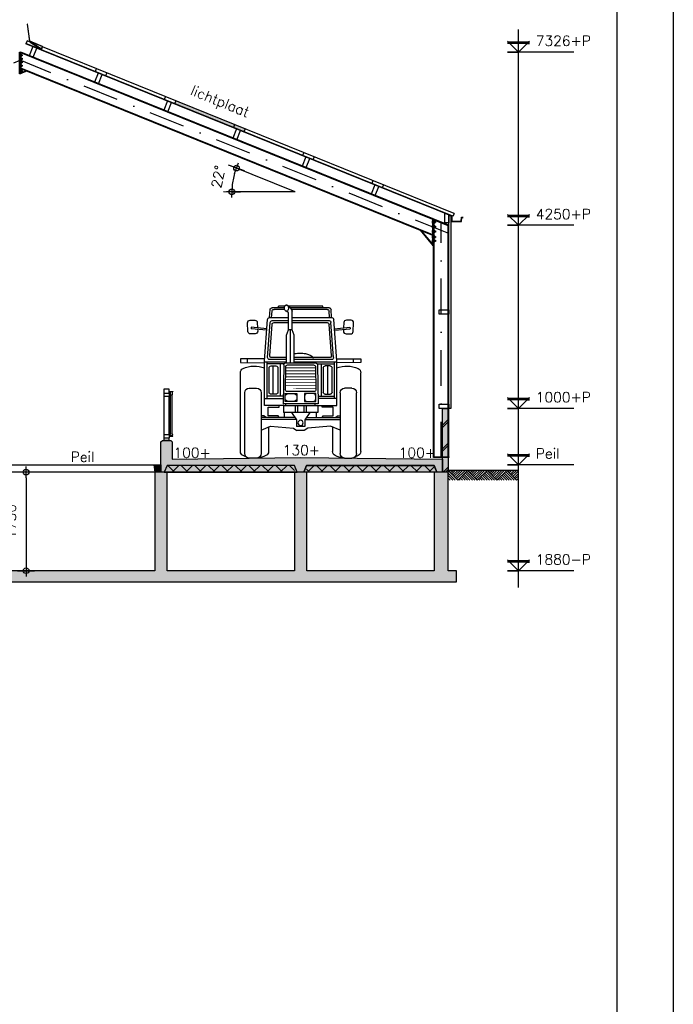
# Model space of a CAD drawing. Extents: x 0 to 114000, y -59400 to 0.
# Tile 21 of 24: x 102391 to 114000, y -41925 to -24451. Entities that reach past the tile are written whole.
import ezdxf
from ezdxf.enums import TextEntityAlignment as Align

# ---------------------------------------------------------------- set-up
doc = ezdxf.new("R2010")
doc.units = 0
doc.header["$LTSCALE"] = 100
doc.header["$MEASUREMENT"] = 0
doc.header["$PDMODE"] = 1
doc.header["$PDSIZE"] = -3
doc.linetypes.add('DASHDOT2', pattern=[12.7, 6.35, -3.175, 0, -3.175])
doc.linetypes.add('ONZBAAR', pattern=[10000000000.0, 0, -10000000000.0])
doc.layers.get('0').update_dxf_attribs({"linetype": 'CONTINUOUS'})
doc.layers.get('DEFPOINTS').update_dxf_attribs({"linetype": 'CONTINUOUS'})
for name, color, linetype in [('A--A16--_F123-_SOLID', 27, 'CONTINUOUS'), ('A--A21--_F123-', 9, 'CONTINUOUS'), ('A--A23--_F123-', 8, 'CONTINUOUS'), ('A--A23--_F123-_SOLID', 27, 'CONTINUOUS'), ('A--L$2A-_F123-', 7, 'CONTINUOUS'), ('A--L16--_F1---', 3, 'CONTINUOUS'), ('A--L21--', 7, 'CONTINUOUS'), ('A--L21--_F1---', 7, 'CONTINUOUS'), ('A--L21--_F123-', 1, 'CONTINUOUS'), ('A--L23--', 7, 'CONTINUOUS'), ('A--L23--_F123-', 7, 'CONTINUOUS'), ('A--L27--_F123-', 1, 'CONTINUOUS'), ('A--L28--', 7, 'CONTINUOUS'), ('A--L28H-_F1---', 7, 'CONTINUOUS'), ('A--L28S-_F123-', 1, 'CONTINUOUS'), ('A--L47--', 7, 'CONTINUOUS'), ('A--L47--_F123-', 1, 'CONTINUOUS'), ('A--L79--', 7, 'CONTINUOUS'), ('A--L79--_F123-', 2, 'CONTINUOUS'), ('A--L92--', 7, 'CONTINUOUS'), ('A--L92--_F123-', 7, 'CONTINUOUS'), ('A--L99--', 7, 'CONTINUOUS'), ('A--L99--_F123-', 1, 'CONTINUOUS'), ('A--M$1A-_F123-_MAATV', 7, 'CONTINUOUS'), ('A--M$1B-_F123-_PEILM', 7, 'CONTINUOUS'), ('A--T$1A-_F123-_0_18MM', 1, 'CONTINUOUS'), ('X--LP---_F1---', 9, 'CONTINUOUS'), ('X--LR---_CP', 7, 'CONTINUOUS')]:
    doc.layers.add(name, color=color, linetype=linetype)
doc.styles.add('0_18', font='ROMANS.shx', dxfattribs={"height": 180})
doc.styles.add('MISO', font='ROMANS.shx')
doc.dimstyles.new('DLV18', dxfattribs={"dimscale": 100, "dimtxt": 1.8, "dimasz": 1, "dimexe": 0, "dimexo": 0, "dimgap": 0, "dimtad": 0, "dimdec": 0, "dimrnd": 1, "dimzin": 0, "dimtxsty": 'MISO', "dimblk1": '$DIMDLV', "dimblk2": '$DIMDLV', "dimsah": 1, "dimcen": 0, "dimse1": 1, "dimse2": 1, "dimclrd": 256, "dimclre": 256, "dimclrt": 1, "dimazin": 3, "dimtfac": 1, "dimtdec": 0, "dimtix": 1, "dimtmove": 0, "dimatfit": 3, "dimtvp": 1.5, "dimtolj": 1, "dimtzin": 0})
pattern_1 = [(45, (0, -60), (-120, 120), []), (135, (0, -60), (-120, -120), [])]

# ---------------------------------------------------------------- blocks, each defined once
blk = doc.blocks.new('QD47001-')
at = {"layer": 'A--L47--_F123-', "color": 1, "linetype": 'CONTINUOUS'}
blk.add_lwpolyline([(204, 147), (-22, 56), (-2, 6), (195, 137, 0.214481), (205, 153), (247, 449), (253, 448), (211, 152, -0.214481), (198, 132), (0, 0), (-22, 56)], format="xyb", close=True, dxfattribs=at)
at = {"layer": 'X--LR---_CP', "linetype": 'CONTINUOUS'}
blk.add_point((0, 0), dxfattribs=at)
blk = doc.blocks.new('QD28001-')
at = {"layer": 'X--LR---_CP', "linetype": 'CONTINUOUS'}
blk.add_point((0, 0), dxfattribs=at)
blk = doc.blocks.new('QD28002-')
at = {"layer": 'X--LR---_CP', "linetype": 'CONTINUOUS'}
blk.add_point((0, 0), dxfattribs=at)
blk = doc.blocks.new('QD28H46-')
at = {"layer": 'A--L28H-_F1---', "color": 1}
blk.add_lwpolyline([(0, 0), (0, 175), (75, 175), (75, 0)], close=True, dxfattribs=at)
at = {"layer": 'X--LR---_CP'}
blk.add_point((0, 0), dxfattribs=at)
blk = doc.blocks.new('QD20601-')
at = {"layer": 'X--LR---_CP', "linetype": 'CONTINUOUS'}
blk.add_point((0, 0), dxfattribs=at)
blk = doc.blocks.new('QD28003-')
at = {"layer": 'X--LR---_CP', "linetype": 'CONTINUOUS'}
blk.add_point((0, 0), dxfattribs=at)
at = {"layer": 'A--L28--', "color": 1, "linetype": 'CONTINUOUS'}
for name, p in [('QD28H46-', (-38, -175)), ('QD28001-', (0, 74)), ('QD20601-', (-38, -175))]:
    blk.add_blockref(name, p, dxfattribs=at)
at = {"layer": 'A--L28--', "color": 1, "linetype": 'CONTINUOUS', "rotation": 90}
for p in [(-46, -91), (-46, -144)]:
    blk.add_blockref('QD28002-', p, dxfattribs=at)
blk = doc.blocks.new('*U18')
at = {"layer": 'A--A21--_F123-'}
h = blk.add_hatch(dxfattribs=at)
h.set_pattern_fill('ALFABKST', color=256, scale=212, style=0)
h.set_pattern_definition([(45, (-109950, 32586), (-212.0001, 212.0001), []), (45, (-109907.6, 32586), (-212.0001, 212.0001), [])])
h.paths.add_polyline_path([(0, 0), (-50, 0), (-50, 1130), (0, 1130), (50, 1130), (50, 0)])
at = {"layer": 'A--L21--_F1---', "color": 2, "linetype": 'CONTINUOUS'}
for points in [[(0, 0), (-50, 0), (-50, 1130), (0, 1130)], [(0, 1130), (50, 1130), (50, 0), (0, 0)]]:
    blk.add_lwpolyline(points, dxfattribs=at)
at = {"layer": 'X--LP---_F1---'}
for points in [[(0, 0), (-50, 0), (0, 1130), (-50, 1130)], [(0, 1130), (50, 1130), (0, 0), (50, 0)]]:
    blk.add_solid(points, dxfattribs=at)
blk = doc.blocks.new('QD28H46A')
at = {"layer": 'A--L28H-_F1---', "color": 1}
blk.add_lwpolyline([(0, 0), (0, 175), (75, 145), (75, 0)], close=True, dxfattribs=at)
at = {"layer": 'X--LR---_CP'}
blk.add_point((0, 0), dxfattribs=at)
blk = doc.blocks.new('QD28007-')
at = {"layer": 'X--LR---_CP'}
blk.add_point((0, 0), dxfattribs=at)
at = {"layer": 'A--L28--'}
blk.add_blockref('QD28H46A', (-75, -145), dxfattribs=at)
at = {"layer": 'A--L28--', "color": 1, "linetype": 'CONTINUOUS'}
for name, p, rotation in [('QD28001-', (-4, 81), 338), ('QD28002-', (-84, -61), 90), ('QD28002-', (-84, -114), 90)]:
    blk.add_blockref(name, p, dxfattribs=dict(at, rotation=rotation))
blk.add_blockref('QD20601-', (-75, -145), dxfattribs=at)
blk = doc.blocks.new('QD92011-')
at = {"layer": 'A--L92--_F123-', "color": 1}
for p, q in [((-551, 2492), (-541, 2634)), ((-506, 2666), (184, 2666)), ((-472, 2637), (163, 2637)), ((-395, 2695), (213, 2695)), ((-395, 2666), (-395, 2695)), ((279, 2695), (395, 2695)), ((282, 2637), (472, 2637)), ((286, 2666), (506, 2666)), ((395, 2666), (395, 2695)), ((551, 2492), (541, 2634)), ((-641, 1724), (-588, 2460)), ((148, 2492), (-553, 2492)), ((-515, 2492), (-507, 2604)), ((148, 2277), (148, 2607)), ((217, 2580), (250, 2605)), ((217, 2277), (217, 2580)), ((551, 2492), (217, 2492)), ((515, 2492), (507, 2604)), ((641, 1724), (588, 2460)), ((-875, 2320), (-878, 2295)), ((-602, 2271), (-878, 2295)), ((-600, 2295), (-875, 2320)), ((-586, 1784), (-539, 2408)), ((-549, 1819), (-507, 2373)), ((148, 2440), (-505, 2440)), ((148, 2405), (-472, 2405)), ((112, 2179), (148, 2277)), ((148, 2277), (217, 2277)), ((183, 2277), (183, 1687)), ((505, 2440), (217, 2440)), ((472, 2405), (217, 2405)), ((253, 2179), (217, 2277)), ((549, 1819), (507, 2373)), ((586, 1784), (539, 2408)), ((600, 2295), (875, 2320)), ((602, 2271), (878, 2295)), ((875, 2320), (878, 2295)), ((112, 1687), (112, 2179)), ((253, 1687), (253, 2179)), ((-1068, 1758), (-1068, 1696)), ((-639, 1758), (-1068, 1758)), ((-940, 1694), (-940, 1758)), ((-514, 1782), (112, 1782)), ((253, 1782), (514, 1782)), ((639, 1758), (1068, 1758)), ((940, 1694), (940, 1758)), ((1068, 1758), (1068, 1696)), ((-1068, 1696), (-641, 1689)), ((-641, 930), (-641, 1724)), ((112, 1710), (-641, 1710)), ((-599, 1710), (-599, 1058)), ((-294, 1671), (-599, 1671)), ((-559, 1168), (-559, 1601)), ((-551, 1747), (112, 1747)), ((-524, 1636), (-438, 1636)), ((-485, 1133), (-485, 1636)), ((-403, 1601), (-403, 1168)), ((-363, 1671), (-363, 1098)), ((-299, 1653), (-311, 960)), ((-265, 1618), (-272, 1215)), ((264, 1687), (-264, 1687)), ((230, 1652), (-230, 1652)), ((253, 1747), (551, 1747)), ((641, 1710), (253, 1710)), ((265, 1618), (272, 1215)), ((294, 1671), (599, 1671)), ((299, 1653), (311, 960)), ((363, 1671), (363, 1098)), ((403, 1601), (403, 1168)), ((524, 1636), (438, 1636)), ((485, 1133), (485, 1636)), ((559, 1168), (559, 1601)), ((599, 1710), (599, 1058)), ((641, 930), (641, 1724)), ((1068, 1696), (641, 1689)), ((-1068, 117), (-1068, 1515)), ((1068, 117), (1068, 1515)), ((-913, 1239), (-781, 1239)), ((913, 1239), (781, 1239)), ((-993, 80), (-993, 1159)), ((-701, 1159), (-701, 80)), ((-641, 1058), (-310, 1058)), ((-309, 1098), (-599, 1098)), ((-438, 1133), (-524, 1133)), ((-237, 1180), (237, 1180)), ((69, 1095), (69, 1055)), ((221, 1145), (119, 1145)), ((271, 1055), (271, 1095)), ((309, 1098), (599, 1098)), ((641, 1058), (310, 1058)), ((438, 1133), (524, 1133)), ((701, 1159), (701, 80)), ((993, 80), (993, 1159)), ((-300, 930), (-641, 930)), ((-578, 902), (-381, 902)), ((-578, 752), (-578, 902)), ((-381, 902), (-381, 930)), ((-311, 960), (311, 960)), ((306, 930), (-306, 930)), ((-306, 930), (-306, 809)), ((-260, 930), (-260, 960)), ((-98, 930), (-98, 809)), ((-57, 930), (-57, 809)), ((57, 930), (57, 809)), ((98, 930), (98, 809)), ((119, 1005), (221, 1005)), ((260, 930), (260, 960)), ((300, 930), (641, 930)), ((306, 930), (306, 809)), ((381, 902), (381, 930)), ((578, 902), (381, 902)), ((578, 752), (578, 902)), ((-653, 752), (-701, 752)), ((-102, 717), (-701, 717)), ((-618, 717), (-653, 752)), ((-399, 752), (-578, 752)), ((-381, 717), (-399, 752)), ((-306, 809), (306, 809)), ((-283, 717), (-283, 809)), ((-162, 809), (-75, 676)), ((162, 809), (75, 676)), ((102, 717), (701, 717)), ((283, 717), (283, 809)), ((381, 717), (399, 752)), ((399, 752), (578, 752)), ((618, 717), (653, 752)), ((653, 752), (701, 752)), ((-82, 686), (-701, 686)), ((-701, 492), (-532, 567)), ((-568, 551), (-568, 116)), ((-532, 567), (-127, 531)), ((-127, 531), (-64, 490)), ((-75, 676), (-75, 560)), ((-75, 560), (75, 560)), ((127, 531), (64, 490)), ((75, 676), (75, 560)), ((82, 686), (701, 686)), ((532, 567), (127, 531)), ((701, 492), (532, 567)), ((568, 551), (568, 116)), ((-64, 490), (64, 490)), ((-781, 0), (-913, 0)), ((781, 0), (913, 0))]:
    blk.add_line(p, q, dxfattribs=at)
for points in [[(250, 2605, 0.14909), (262, 2608, 0.107086), (275, 2621, 0.075711), (283, 2638, 0.062535), (286, 2660, 0.062535), (283, 2683, 0.075711), (277, 2700, 0.107086), (265, 2713, 0.14909), (252, 2717, 0.14909), (240, 2714, 0.107086), (227, 2701, 0.075711), (220, 2684, 0.062535), (216, 2662, 0.062535), (219, 2639, 0.075711), (226, 2622, 0.107086), (238, 2609, 0.14909)], [(-221, 1145), (-119, 1145, -0.414214), (-69, 1095), (-69, 1055, -0.414214), (-119, 1005), (-221, 1005, -0.414214), (-271, 1055), (-271, 1095, -0.414214)]]:
    blk.add_lwpolyline(points, format="xyb", close=True, dxfattribs=at)
for points in [[(-763, 2285), (-762, 2251, -0.428618), (-807, 2204), (-890, 2204, -0.399954), (-935, 2247), (-942, 2400, -0.428618), (-897, 2447)], [(-897, 2447), (-814, 2447, -0.399954), (-769, 2404), (-765, 2310, -0.428618)], [(763, 2285), (762, 2251, 0.428618), (807, 2204), (890, 2204, 0.399954), (935, 2247), (942, 2400, 0.428618), (897, 2447)], [(897, 2447), (814, 2447, 0.399954), (769, 2404), (765, 2310, 0.428618)], [(9, 1861, 0.041003), (-86, 1853, 0.054053), (-155, 1834, 0.097097), (-210, 1798, 0.180079), (-223, 1772, 0.055719)], [(112, 1852, 0.006686), (103, 1853, 0.041003), (9, 1861, 0.041003)], [(112, 1852, 0.006686), (103, 1853, 0.041003), (9, 1861, 0.041003)], [(112, 1852, 0.006686), (103, 1853, 0.041003), (9, 1861, 0.041003)], [(112, 1852, 0.006686), (103, 1853, 0.041003), (9, 1861, 0.041003)], [(112, 1852, 0.006686), (103, 1853, 0.041003), (9, 1861, 0.041003)], [(112, 1852, 0.006686), (103, 1853, 0.041003), (9, 1861, 0.041003)], [(112, 1852, 0.006686), (103, 1853, 0.041003), (9, 1861, 0.041003)]]:
    blk.add_lwpolyline(points, format="xyb", dxfattribs=at)
at = {"layer": 'A--L92--_F123-', "color": 1, "const_width": 15}
for points in [[(265, 1600), (-265, 1600)], [(268, 1442), (-268, 1442)], [(267, 1495), (-267, 1495)], [(266, 1547), (-266, 1547)], [(271, 1284), (-271, 1284)], [(270, 1337), (-270, 1337)], [(269, 1390), (-269, 1390)]]:
    blk.add_lwpolyline(points, dxfattribs=at)
blk.add_lwpolyline([(271, 1232), (-271, 1232)], close=True, dxfattribs=at)
at = {"layer": 'A--L92--_F123-', "color": 1}
for points in [[(-271, 1145), (-69, 1145), (-69, 1005), (-271, 1005)], [(271, 1145), (69, 1145), (69, 1005), (271, 1005)]]:
    blk.add_lwpolyline(points, close=True, dxfattribs=at)
blk.add_circle((0, 623), 46.3, dxfattribs=at)
for centre, radius, start, end in [((-506, 2631), 35, 90, 175.9565), ((-472, 2602), 35, 90, 175.9565), ((354, 2524), 222, 121.0137, 158.0815), ((472, 2602), 35, 4.0435, 90), ((506, 2631), 35, 4.0435, 90), ((-553, 2457), 35, 90, 175.8567), ((553, 2457), 35, 4.1433, 90), ((-505, 2405), 35, 90, 175.8567), ((-472, 2370), 35, 90, 175.8567), ((472, 2370), 35, 4.1433, 90), ((505, 2405), 35, 4.1433, 90), ((-551, 1782), 35, 175.8567, 270), ((-514, 1817), 35, 175.8567, 270), ((514, 1817), 35, 270, 4.1433), ((551, 1782), 35, 270, 4.1433), ((-988, 1515), 80, 114.9976, 180), ((-817, 1149), 484, 68.7011, 114.9976), ((-524, 1601), 35, 90, 180), ((-438, 1601), 35, 0, 90), ((-264, 1652), 35, 90, 178.9898), ((-230, 1617), 35, 90, 178.9898), ((230, 1617), 35, 1.0102, 90), ((264, 1652), 35, 1.0102, 90), ((438, 1601), 35, 90, 180), ((524, 1601), 35, 0, 90), ((817, 1149), 484, 65.0024, 111.2989), ((988, 1515), 80, 0, 65.0024), ((-913, 1159), 80, 90, 180), ((-781, 1159), 80, 0, 90), ((781, 1159), 80, 90, 180), ((913, 1159), 80, 0, 90), ((-524, 1168), 35, 180, 270), ((-438, 1168), 35, 270, 0), ((-237, 1215), 35, 178.9898, 270), ((119, 1095), 50, 90, 180), ((119, 1055), 50, 180, 270), ((221, 1095), 50, 0, 90), ((221, 1055), 50, 270, 0), ((237, 1215), 35, 270, 1.0102), ((438, 1168), 35, 180, 270), ((524, 1168), 35, 270, 0), ((-988, 117), 80, 180, 245.0024), ((-817, 484), 484, 245.0024, 251.4844), ((-913, 80), 80, 180, 270), ((-781, 80), 80, 270, 360), ((-817, 484), 484, 276.5102, 294.7405), ((-648, 116), 80, 294.7405, 0), ((648, 116), 80, 180, 245.2595), ((817, 484), 484, 245.2595, 263.4898), ((781, 80), 80, 180, 270), ((913, 80), 80, 270, 360), ((817, 484), 484, 288.5156, 294.9976), ((988, 117), 80, 294.9976, 0)]:
    blk.add_arc(centre, radius, start, end, dxfattribs=at)
blk = doc.blocks.new('*U23')
at = {"layer": 'A--A23--_F123-'}
h = blk.add_hatch(dxfattribs=at)
h.set_pattern_fill('DEKVLOER', color=256, scale=120, style=0)
h.set_pattern_definition(pattern_1)
h.paths.add_polyline_path([(0, 0), (0, 60), (2264, 60), (2264, 0), (2264, -60), (0, -60)])
at = {"layer": 'A--L23--_F123-', "color": 250, "linetype": 'ONZBAAR'}
for points in [[(0, 0), (0, 60), (2264, 60), (2264, 0)], [(2264, 0), (2264, -60), (0, -60), (0, 0)]]:
    blk.add_lwpolyline(points, dxfattribs=at)
blk = doc.blocks.new('*U24')
at = {"layer": 'A--A23--_F123-'}
h = blk.add_hatch(dxfattribs=at)
h.set_pattern_fill('DEKVLOER', color=256, scale=120, style=0)
h.set_pattern_definition(pattern_1)
h.paths.add_polyline_path([(0, 0), (0, 60), (2264, 60), (2264, 0), (2264, -60), (0, -60)])
at = {"layer": 'A--L23--_F123-', "color": 250, "linetype": 'ONZBAAR'}
for points in [[(0, 0), (0, 60), (2264, 60), (2264, 0)], [(2264, 0), (2264, -60), (0, -60), (0, 0)]]:
    blk.add_lwpolyline(points, dxfattribs=at)
blk = doc.blocks.new('QR79004-')
at = {"layer": 'A--L79--_F123-', "color": 1, "linetype": 'CONTINUOUS'}
for p, q in [((70, 120), (70, 813)), ((98, 120), (98, 813))]:
    blk.add_line(p, q, dxfattribs=at)
for points in [[(-40, 920), (40, 920), (40, 838), (-40, 838)], [(-50, 788), (50, 788), (50, 838), (-50, 838)], [(-40, 788), (40, 788), (40, 100), (-40, 100)], [(64, 813), (104, 813), (104, 863), (64, 863)], [(-50, 50), (50, 50), (50, 100), (-50, 100)], [(-40, 50), (40, 50), (40, 0), (-40, 0)]]:
    blk.add_lwpolyline(points, close=True, dxfattribs=at)
at = {"layer": 'A--L79--_F123-', "color": 2, "linetype": 'CONTINUOUS'}
for points in [[(50, 871), (110, 871), (110, 865, -0.414214), (108, 863), (62, 863, 0.414214), (58, 859), (58, 813, -0.414214), (56, 811), (50, 811)], [(50, 78), (110, 78), (110, 84, 0.414214), (108, 86), (62, 86, -0.414214), (58, 90), (58, 136, 0.414214), (56, 138), (50, 138)]]:
    blk.add_lwpolyline(points, format="xyb", close=True, dxfattribs=at)
at = {"layer": 'A--L79--_F123-', "color": 1, "linetype": 'CONTINUOUS'}
blk.add_circle((84, 106), 20, dxfattribs=at)
at = {"layer": 'X--LR---_CP', "linetype": 'CONTINUOUS'}
blk.add_point((0, 0), dxfattribs=at)
blk = doc.blocks.new('QR23011-')
at = {"layer": 'A--A23--_F123-_SOLID', "linetype": 'CONTINUOUS'}
for points in [[(0, 0), (100, 0), (120, 130), (0, 130)], [(2900, 0), (3000, 0), (3000, 130), (2880, 130)]]:
    blk.add_hatch(color=27, dxfattribs=at).paths.add_polyline_path(points)
at = {"layer": 'A--L23--_F123-', "color": 1, "linetype": 'CONTINUOUS'}
blk.add_lwpolyline([(0, 0), (3000, 0), (3000, 130), (0, 130)], close=True, dxfattribs=at)
at = {"layer": 'A--L23--_F123-', "color": 3, "linetype": 'CONTINUOUS'}
for points in [[(0, 0), (100, 0), (120, 130), (0, 130)], [(3000, 0), (2900, 0), (2880, 130), (3000, 130)]]:
    blk.add_lwpolyline(points, close=True, dxfattribs=at)
at = {"layer": 'X--LR---_CP'}
blk.add_point((0, 0), dxfattribs=at)
blk = doc.blocks.new('$DIMDLV')
at = {"color": 0}
for p, q in [((-1, 0), (1, 0)), ((0, -1.5), (0, 1.5))]:
    blk.add_line(p, q, dxfattribs=at)
blk.add_circle((0, 0), 0.5, dxfattribs=at)
blk = doc.blocks.new('*D26')
at = {"linetype": 'BYBLOCK'}
blk.add_line((109170, 26820), (109170, 25270), dxfattribs=at)
at = {"layer": 'DEFPOINTS', "color": 0, "linetype": 'BYBLOCK'}
for p in [(108565, 26920), (108675, 25170), (109170, 25170)]:
    blk.add_point(p, dxfattribs=at)
at = {"linetype": 'BYBLOCK', "xscale": 100, "yscale": 100, "zscale": 100}
for p, rotation in [((109170, 26920), 90), ((109170, 25170), 270)]:
    blk.add_blockref('$DIMDLV', p, dxfattribs=dict(at, rotation=rotation))
at = {"color": 1, "linetype": 'BYBLOCK', "insert": (108900, 26045), "char_height": 180, "attachment_point": 5, "rotation": 90, "style": 'MISO'}
blk.add_mtext('\\A1;1750', dxfattribs=at)
blk = doc.blocks.new('*D27')
at = {"linetype": 'BYBLOCK'}
blk.add_arc((113948, 31895), 1123, 163.1029, 174.8971, dxfattribs=at)
at = {"layer": 'DEFPOINTS', "color": 0, "linetype": 'BYBLOCK'}
for p in [(112820, 32351), (112862, 32179), (112731, 31895), (113948, 31895), (113948, 31895)]:
    blk.add_point(p, dxfattribs=at)
at = {"linetype": 'BYBLOCK', "xscale": 100, "yscale": 100, "zscale": 100}
for p, rotation in [((112907, 32316), 70.55146241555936), ((112825, 31895), 267.4485375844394)]:
    blk.add_blockref('$DIMDLV', p, dxfattribs=dict(at, rotation=rotation))
at = {"color": 1, "linetype": 'BYBLOCK', "insert": (112581, 32161), "char_height": 180, "attachment_point": 5, "rotation": 79, "style": 'MISO'}
blk.add_mtext('\\A1;22°', dxfattribs=at)
blk = doc.blocks.new('MAAIVELD')
at = {"layer": 'A--L99--_F123-', "color": 3, "linetype": 'CONTINUOUS'}
blk.add_lwpolyline([(1250, 0), (0, 0)], dxfattribs=at)
at = {"layer": 'A--L99--_F123-', "color": 1, "linetype": 'CONTINUOUS'}
for points in [[(17, -22), (39, 0)], [(39, -44), (83, 0)], [(61, -65), (126, 0)], [(83, -87), (170, 0)], [(104, -109), (213, 0)], [(126, -131), (257, 0)], [(148, -152), (301, 0)], [(170, -174), (344, 0)], [(518, -174), (344, 0)], [(366, -22), (388, 0)], [(388, -44), (431, 0)], [(409, -65), (475, 0)], [(431, -87), (518, 0)], [(453, -109), (562, 0)], [(475, -131), (605, 0)], [(497, -152), (649, 0)], [(518, -174), (693, 0)], [(867, -174), (693, 0)], [(714, -22), (736, 0)], [(736, -44), (780, 0)], [(758, -65), (823, 0)], [(780, -87), (867, 0)], [(801, -109), (910, 0)], [(823, -131), (954, 0)], [(845, -152), (997, 0)], [(867, -174), (1041, 0)], [(1215, -174), (1041, 0)], [(1063, -22), (1085, 0)], [(1085, -44), (1128, 0)], [(1106, -65), (1172, 0)], [(1128, -87), (1215, 0)], [(170, -174), (0, -4)], [(126, -174), (0, -48)], [(83, -174), (0, -92)], [(39, -174), (0, -135)], [(213, -174), (192, -152)], [(257, -174), (213, -131)], [(301, -174), (235, -109)], [(344, -174), (257, -87)], [(388, -174), (279, -65)], [(431, -174), (301, -44)], [(475, -174), (322, -22)], [(562, -174), (540, -152)], [(605, -174), (562, -131)], [(649, -174), (584, -109)], [(693, -174), (605, -87)], [(736, -174), (627, -65)], [(780, -174), (649, -44)], [(823, -174), (671, -22)], [(910, -174), (889, -152)], [(954, -174), (910, -131)], [(997, -174), (932, -109)], [(1041, -174), (954, -87)], [(1085, -174), (976, -65)], [(1128, -174), (997, -44)], [(1172, -174), (1019, -22)], [(1150, -109), (1250, -9)], [(1172, -131), (1250, -52)], [(1193, -152), (1250, -96)], [(1215, -174), (1250, -140)], [(1250, -165), (1237, -152)]]:
    blk.add_lwpolyline(points, dxfattribs=at)

msp = doc.modelspace()

# ---------------------------------------------------------------- hatches: boundary and pattern name
at = {"layer": 'A--A16--_F123-_SOLID'}
msp.add_hatch(color=256, dxfattribs=at).paths.add_polyline_path([(107490, -34230), (107490, -32480), (107270, -32480), (107270, -34230), (105010, -34230), (105010, -32480), (104790, -32480), (104790, -34230), (102010, -34230), (102010, -32480), (101900, -32480), (101900, -32350), (101760, -32350), (101760, -32480), (101760, -34230), (101610, -34230), (101610, -34430), (110150, -34430), (110150, -34230), (110000, -34230), (110000, -32480), (109750, -32480), (109750, -34230)])
at = {"layer": 'A--A23--_F123-_SOLID'}
msp.add_hatch(color=256, dxfattribs=at).paths.add_polyline_path([(104900, -31945), (104925, -31920), (105075, -31920), (105100, -31945), (105100, -32250), (107380, -32220), (109900, -32250), (109900, -32480), (109800, -32480), (109752, -32360), (107488, -32360), (107440, -32480), (107320, -32480), (107272, -32360), (105008, -32360), (104960, -32480), (104900, -32480)])
at = {"layer": 'A--A23--_F123-_SOLID', "linetype": 'CONTINUOUS'}
for points in [[(107320, -32480), (107272, -32360), (105008, -32360), (104960, -32480)], [(107440, -32480), (107488, -32360), (109752, -32360), (109800, -32480)]]:
    msp.add_hatch(color=25, dxfattribs=at).paths.add_polyline_path(points)

# ---------------------------------------------------------------- linework, layer by layer
at = {"layer": 'A--A23--_F123-_SOLID'}
msp.add_lwpolyline([(104900, -31945), (104925, -31920), (105075, -31920), (105100, -31945), (105100, -32250), (107380, -32220), (109900, -32250), (109900, -32480), (109800, -32480), (109752, -32360), (107488, -32360), (107440, -32480), (107320, -32480), (107272, -32360), (105008, -32360), (104960, -32480), (104900, -32480), (104900, -31945)], close=True, dxfattribs=at)
at = {"layer": 'A--A23--_F123-_SOLID', "color": 25, "linetype": 'CONTINUOUS'}
for points in [[(107320, -32480), (107272, -32360), (105008, -32360), (104960, -32480)], [(107440, -32480), (107488, -32360), (109752, -32360), (109800, -32480)]]:
    msp.add_lwpolyline(points, close=True, dxfattribs=at)
at = {"layer": 'A--L$2A-_F123-', "color": 1}
msp.add_lwpolyline([(0, -59400), (0, 0), (114000, 0), (114000, -59400)], close=True, dxfattribs=at)
at = {"layer": 'A--L$2A-_F123-', "color": 4}
msp.add_lwpolyline([(1000, -58400), (113000, -58400), (113000, -1000), (1000, -1000)], close=True, dxfattribs=at)
at = {"layer": 'A--L16--_F1---'}
msp.add_lwpolyline([(107490, -34230), (107490, -32480), (107270, -32480), (107270, -34230), (105010, -34230), (105010, -32480), (104790, -32480), (104790, -34230), (102010, -34230), (102010, -32480), (101900, -32480), (101900, -32350), (101760, -32350), (101760, -32480), (101760, -34230), (101610, -34230), (101610, -34430), (110150, -34430), (110150, -34230), (110000, -34230), (110000, -32480), (109750, -32480), (109750, -34230)], close=True, dxfattribs=at)
at = {"layer": 'A--L21--_F123-'}
for points in [[(110050, -31350), (110015, -31350), (110015, -27927.3), (110050, -27927.3)], [(110015, -29676.2), (109840, -29676.2), (109840, -29601.2), (110015, -29601.2)], [(110015, -31350), (109840, -31350), (109840, -31275), (110015, -31275)]]:
    msp.add_lwpolyline(points, close=True, dxfattribs=at)
at = {"layer": 'A--L23--_F123-', "color": 3, "linetype": 'CONTINUOUS'}
msp.add_lwpolyline([(109900, -32480), (104900, -32480), (104900, -31945), (104925, -31920), (105075, -31920), (105100, -31945), (105100, -32250), (107380, -32220), (109900, -32250), (109900, -32250), (109900, -32250), (109900, -32250), (109900, -32250), (109900, -32480), (109900, -32480), (109900, -32480)], close=True, dxfattribs=at)
at = {"layer": 'A--L23--_F123-', "color": 2, "linetype": 'CONTINUOUS'}
for points in [[(107320, -32480), (107272, -32360), (105008, -32360), (104960, -32480)], [(107440, -32480), (107488, -32360), (109752, -32360), (109800, -32480)]]:
    msp.add_lwpolyline(points, close=True, dxfattribs=at)
at = {"layer": 'A--L27--_F123-', "color": 1, "linetype": 'CONTINUOUS'}
for p, q in [((102521.9, -24823.8), (102500.4, -24877.1)), ((102569.8, -24843.1), (102521.9, -24823.8)), ((110105.1, -27887.6), (102793.9, -24933.7)), ((103750.4, -25320.1), (103728.9, -25373.4)), ((103935.9, -25395.1), (103914.3, -25448.4)), ((104979, -25816.5), (104957.4, -25869.8)), ((105164.4, -25891.4), (105142.9, -25944.7)), ((106207.5, -26312.8), (106185.9, -26366.2)), ((106392.9, -26387.8), (106371.4, -26441.1)), ((107436, -26809.2), (107414.5, -26862.5)), ((107621.4, -26884.1), (107599.9, -26937.4)), ((108664.5, -27305.6), (108643, -27358.9)), ((108850, -27380.5), (108828.4, -27433.8)), ((110105.1, -27887.6), (110083.5, -27940.9))]:
    msp.add_line(p, q, dxfattribs=at)
at = {"layer": 'A--L27--_F123-', "color": 8, "linetype": 'CONTINUOUS'}
for p, q in [((110083.5, -27940.9), (102500.4, -24877.1)), ((110086, -27934.9), (102502.8, -24871.1))]:
    msp.add_line(p, q, dxfattribs=at)
at = {"layer": 'A--L27--_F123-', "color": 2, "linetype": 'CONTINUOUS'}
for points in [[(110060, -27933.4), (110060, -28032.4), (110235, -28032.4), (110242, -27960.4), (110266, -27961.4)], [(110065, -27933.4), (110065, -28027.4), (110230.5, -28027.4), (110237.5, -27955.2), (110266.2, -27956.4)]]:
    msp.add_lwpolyline(points, dxfattribs=at)
at = {"layer": 'A--L27--_F123-', "color": 16, "linetype": 'CONTINUOUS'}
msp.add_solid([(105142.9, -25944.7), (105164.4, -25891.4), (106371.4, -26441.1), (106392.9, -26387.8)], dxfattribs=at)
at = {"layer": 'A--L28S-_F123-', "color": 1}
for p, q in [((110010.2, -28100), (102408.9, -25028.9)), ((109730.2, -27997.9), (102408.9, -25039.9)), ((109730.2, -28267.1), (102408.9, -25309.1)), ((109730.2, -28278.1), (102408.9, -25320.1)), ((102408.9, -25320.1), (102408.9, -25400.1)), ((102507.9, -25360.1), (102408.9, -25400.1)), ((102517.8, -25364.1), (102408.9, -25408.1)), ((109730.2, -28463.3), (109730.2, -27986.9)), ((109740.2, -32210), (109740.2, -27990.9)), ((109750.4, -32210), (109750.4, -27995)), ((110000, -28106.9), (109750.4, -28006)), ((110000, -32210), (110000, -28095.9)), ((110010.2, -32210), (110010.2, -28100)), ((109730.2, -28452.3), (109509, -28188.7)), ((109730.2, -28436.8), (109528.7, -28196.7)), ((109730.2, -28463.3), (109740.2, -28463.3))]:
    msp.add_line(p, q, dxfattribs=at)
at = {"layer": 'A--L28S-_F123-', "color": 8}
for p, q in [((102419.1, -25075.6), (102408.9, -25075.6)), ((102419.1, -25091), (102408.9, -25091)), ((102419.1, -25137.1), (102408.9, -25137.1)), ((102419.1, -25152.5), (102408.9, -25152.5)), ((102419.1, -25198.7), (102408.9, -25198.7)), ((102419.1, -25214), (102408.9, -25214)), ((102419.1, -25260.2), (102408.9, -25260.2)), ((102419.1, -25275.5), (102408.9, -25275.5)), ((102419.1, -25351.9), (102408.9, -25351.9)), ((102419.1, -25367.3), (102408.9, -25367.3)), ((109720.1, -28035), (109730.2, -28035)), ((109720.1, -28050.3), (109730.2, -28050.3)), ((109720.1, -28118.1), (109730.2, -28118.1)), ((109720.1, -28133.5), (109730.2, -28133.5)), ((109760.6, -28035), (109750.4, -28035)), ((109760.6, -28050.3), (109750.4, -28050.3)), ((109760.6, -28118.1), (109750.4, -28118.1)), ((109760.6, -28133.5), (109750.4, -28133.5)), ((109720.1, -28201.3), (109730.2, -28201.3)), ((109720.1, -28216.7), (109730.2, -28216.7)), ((109720.1, -28300.9), (109730.2, -28300.9)), ((109760.6, -28201.3), (109750.4, -28201.3)), ((109760.6, -28216.7), (109750.4, -28216.7)), ((109760.6, -28300.9), (109750.4, -28300.9)), ((109720.1, -28316.2), (109730.2, -28316.2)), ((109720.1, -28367.4), (109730.2, -28367.4)), ((109720.1, -28382.7), (109730.2, -28382.7)), ((109760.6, -28316.2), (109750.4, -28316.2)), ((109760.6, -28367.4), (109750.4, -28367.4)), ((109760.6, -28382.7), (109750.4, -28382.7))]:
    msp.add_line(p, q, dxfattribs=at)
at = {"layer": 'A--L28S-_F123-', "color": 8, "linetype": 'DASHDOT2'}
for p, q in [((91689.8, -29495.6), (102396.9, -25169.6)), ((110010.2, -28245.6), (102396.9, -25169.6)), ((109875.2, -32220), (109875.2, -28045.5))]:
    msp.add_line(p, q, dxfattribs=at)
at = {"layer": 'A--L28S-_F123-', "color": 7, "linetype": 'CONTINUOUS'}
for q in [(106154.9, -27049.3), (106066.3, -27505)]:
    msp.add_line((107283, -27505), q, dxfattribs=at)
at = {"layer": 'A--L28S-_F123-', "color": 1}
for points in [[(102396.9, -25411.1), (102384.9, -25411.1), (102384.9, -25024), (102396.9, -25024)], [(102408.9, -25411.1), (102396.9, -25411.1), (102396.9, -25024), (102408.9, -25024)], [(110010.2, -32220), (109740.2, -32220), (109740.2, -32210), (110010.2, -32210)]]:
    msp.add_lwpolyline(points, close=True, dxfattribs=at)
at = {"layer": 'A--L28S-_F123-', "color": 8}
for points in [[(102408.9, -25063.3), (102419.1, -25063.3), (102421.1, -25066.4), (102421.1, -25072.6), (102419.1, -25075.6), (102421.1, -25078.7), (102421.1, -25088), (102419.1, -25091), (102421.1, -25094.1), (102421.1, -25100.3), (102419.1, -25103.3), (102408.9, -25103.3)], [(102408.9, -25124.8), (102419.1, -25124.8), (102421.1, -25127.9), (102421.1, -25134.1), (102419.1, -25137.1), (102421.1, -25140.2), (102421.1, -25149.5), (102419.1, -25152.5), (102421.1, -25155.6), (102421.1, -25161.8), (102419.1, -25164.8), (102408.9, -25164.8)], [(102434.5, -25093.3), (102421.1, -25093.3), (102421.1, -25073.3), (102434.5, -25073.3)], [(102434.5, -25154.8), (102421.1, -25154.8), (102421.1, -25134.8), (102434.5, -25134.8)], [(102408.9, -25186.3), (102419.1, -25186.3), (102421.1, -25189.4), (102421.1, -25195.6), (102419.1, -25198.7), (102421.1, -25201.7), (102421.1, -25211), (102419.1, -25214), (102421.1, -25217.1), (102421.1, -25223.3), (102419.1, -25226.3), (102408.9, -25226.3)], [(102408.9, -25247.8), (102419.1, -25247.8), (102421.1, -25250.9), (102421.1, -25257.1), (102419.1, -25260.2), (102421.1, -25263.2), (102421.1, -25272.5), (102419.1, -25275.5), (102421.1, -25278.6), (102421.1, -25284.8), (102419.1, -25287.8), (102408.9, -25287.8)], [(102434.5, -25216.3), (102421.1, -25216.3), (102421.1, -25196.3), (102434.5, -25196.3)], [(102434.5, -25277.8), (102421.1, -25277.8), (102421.1, -25257.8), (102434.5, -25257.8)], [(102408.9, -25339.6), (102419.1, -25339.6), (102421.1, -25342.7), (102421.1, -25348.8), (102419.1, -25351.9), (102421.1, -25355), (102421.1, -25364.2), (102419.1, -25367.3), (102421.1, -25370.4), (102421.1, -25376.5), (102419.1, -25379.6), (102408.9, -25379.6)], [(102434.5, -25369.6), (102421.1, -25369.6), (102421.1, -25349.6), (102434.5, -25349.6)], [(109730.2, -28022.6), (109720.1, -28022.6), (109718, -28025.7), (109718, -28031.9), (109720.1, -28035), (109718, -28038), (109718, -28047.3), (109720.1, -28050.3), (109718, -28053.4), (109718, -28059.6), (109720.1, -28062.6), (109730.2, -28062.6)], [(109730.2, -28105.8), (109720.1, -28105.8), (109718, -28108.9), (109718, -28115), (109720.1, -28118.1), (109718, -28121.2), (109718, -28130.4), (109720.1, -28133.5), (109718, -28136.6), (109718, -28142.7), (109720.1, -28145.8), (109730.2, -28145.8)], [(109750.4, -28022.6), (109760.6, -28022.6), (109762.6, -28025.7), (109762.6, -28031.9), (109760.6, -28035), (109762.6, -28038), (109762.6, -28047.3), (109760.6, -28050.3), (109762.6, -28053.4), (109762.6, -28059.6), (109760.6, -28062.6), (109750.4, -28062.6)], [(109750.4, -28105.8), (109760.6, -28105.8), (109762.6, -28108.9), (109762.6, -28115), (109760.6, -28118.1), (109762.6, -28121.2), (109762.6, -28130.4), (109760.6, -28133.5), (109762.6, -28136.6), (109762.6, -28142.7), (109760.6, -28145.8), (109750.4, -28145.8)], [(109776, -28052.6), (109762.6, -28052.6), (109762.6, -28032.6), (109776, -28032.6)], [(109776, -28135.8), (109762.6, -28135.8), (109762.6, -28115.8), (109776, -28115.8)], [(109730.2, -28189), (109720.1, -28189), (109718, -28192), (109718, -28198.2), (109720.1, -28201.3), (109718, -28204.3), (109718, -28213.6), (109720.1, -28216.7), (109718, -28219.7), (109718, -28225.9), (109720.1, -28229), (109730.2, -28229)], [(109730.2, -28288.5), (109720.1, -28288.5), (109718, -28291.6), (109718, -28297.8), (109720.1, -28300.9), (109718, -28303.9), (109718, -28313.2), (109720.1, -28316.2), (109718, -28319.3), (109718, -28325.5), (109720.1, -28328.5), (109730.2, -28328.5)], [(109750.4, -28189), (109760.6, -28189), (109762.6, -28192), (109762.6, -28198.2), (109760.6, -28201.3), (109762.6, -28204.3), (109762.6, -28213.6), (109760.6, -28216.7), (109762.6, -28219.7), (109762.6, -28225.9), (109760.6, -28229), (109750.4, -28229)], [(109750.4, -28288.5), (109760.6, -28288.5), (109762.6, -28291.6), (109762.6, -28297.8), (109760.6, -28300.9), (109762.6, -28303.9), (109762.6, -28313.2), (109760.6, -28316.2), (109762.6, -28319.3), (109762.6, -28325.5), (109760.6, -28328.5), (109750.4, -28328.5)], [(109776, -28219), (109762.6, -28219), (109762.6, -28199), (109776, -28199)], [(109776, -28318.5), (109762.6, -28318.5), (109762.6, -28298.5), (109776, -28298.5)], [(109730.2, -28355), (109720.1, -28355), (109718, -28358.1), (109718, -28364.3), (109720.1, -28367.4), (109718, -28370.4), (109718, -28379.7), (109720.1, -28382.7), (109718, -28385.8), (109718, -28392), (109720.1, -28395), (109730.2, -28395)], [(109750.4, -28355), (109760.6, -28355), (109762.6, -28358.1), (109762.6, -28364.3), (109760.6, -28367.4), (109762.6, -28370.4), (109762.6, -28379.7), (109760.6, -28382.7), (109762.6, -28385.8), (109762.6, -28392), (109760.6, -28395), (109750.4, -28395)], [(109776, -28385), (109762.6, -28385), (109762.6, -28365), (109776, -28365)]]:
    msp.add_lwpolyline(points, close=True, dxfattribs=at)
for points in [[(102421.1, -25072.6), (102421.1, -25078.7)], [(102421.1, -25088), (102421.1, -25094.1)], [(102421.1, -25134.1), (102421.1, -25140.2)], [(102421.1, -25149.5), (102421.1, -25155.6)], [(102421.1, -25195.6), (102421.1, -25201.7)], [(102421.1, -25211), (102421.1, -25217.1)], [(102421.1, -25257.1), (102421.1, -25263.2)], [(102421.1, -25272.5), (102421.1, -25278.6)], [(102421.1, -25348.8), (102421.1, -25355)], [(102421.1, -25364.2), (102421.1, -25370.4)], [(109718, -28031.9), (109718, -28038)], [(109718, -28047.3), (109718, -28053.4)], [(109718, -28115), (109718, -28121.2)], [(109718, -28130.4), (109718, -28136.6)], [(109762.6, -28031.9), (109762.6, -28038)], [(109762.6, -28047.3), (109762.6, -28053.4)], [(109762.6, -28115), (109762.6, -28121.2)], [(109762.6, -28130.4), (109762.6, -28136.6)], [(109718, -28198.2), (109718, -28204.3)], [(109718, -28213.6), (109718, -28219.7)], [(109718, -28297.8), (109718, -28303.9)], [(109762.6, -28198.2), (109762.6, -28204.3)], [(109762.6, -28213.6), (109762.6, -28219.7)], [(109762.6, -28297.8), (109762.6, -28303.9)], [(109718, -28313.2), (109718, -28319.3)], [(109718, -28364.3), (109718, -28370.4)], [(109718, -28379.7), (109718, -28385.8)], [(109762.6, -28313.2), (109762.6, -28319.3)], [(109762.6, -28364.3), (109762.6, -28370.4)], [(109762.6, -28379.7), (109762.6, -28385.8)]]:
    msp.add_lwpolyline(points, dxfattribs=at)
at = {"layer": 'A--M$1B-_F123-_PEILM', "color": 1}
msp.add_line((111250, -34530), (111250, -24624), dxfattribs=at)
for points in [[(112231.2, -25024), (111055.3, -25024), (111250, -25024), (111444.7, -24829.3), (111250, -25024), (111055.3, -24829.3), (111069.5, -24843.6), (111055.3, -24843.6), (111444.7, -24843.6), (111430.5, -24843.6), (111402, -24872.1), (111444.7, -24872.1), (111055.3, -24872.1)], [(112231.2, -28100), (111055.3, -28100), (111250, -28100), (111444.7, -27905.3), (111250, -28100), (111055.3, -27905.3), (111069.5, -27919.5), (111055.3, -27919.5), (111444.7, -27919.5), (111430.5, -27919.5), (111402, -27948), (111444.7, -27948), (111055.3, -27948)], [(112231.2, -31350), (111055.3, -31350), (111250, -31350), (111444.7, -31155.3), (111250, -31350), (111055.3, -31155.3), (111069.5, -31169.5), (111055.3, -31169.5), (111444.7, -31169.5), (111430.5, -31169.5), (111402, -31198), (111444.7, -31198), (111055.3, -31198)], [(112231.2, -32350), (111055.3, -32350), (111250, -32350), (111444.7, -32155.3), (111250, -32350), (111055.3, -32155.3), (111069.5, -32169.5), (111055.3, -32169.5), (111444.7, -32169.5), (111430.5, -32169.5), (111402, -32198), (111444.7, -32198), (111055.3, -32198)], [(112231.2, -34230), (111055.3, -34230), (111250, -34230), (111444.7, -34035.3), (111250, -34230), (111055.3, -34035.3), (111069.5, -34049.5), (111055.3, -34049.5), (111444.7, -34049.5), (111430.5, -34049.5), (111402, -34078), (111444.7, -34078), (111055.3, -34078)]]:
    msp.add_lwpolyline(points, dxfattribs=at)

# ---------------------------------------------------------------- block references
at = {"layer": 'A--L21--'}
msp.add_blockref('*U18', (109950, -32480), dxfattribs=at)
at = {"layer": 'A--L23--', "xscale": -1}
msp.add_blockref('QR23011-', (104900, -32480), dxfattribs=at)
at = {"layer": 'A--L23--', "linetype": 'CONTINUOUS'}
for name, p in [('*U24', (105008, -32420)), ('*U23', (107488, -32420))]:
    msp.add_blockref(name, p, dxfattribs=at)
at = {"layer": 'A--L28--', "color": 1, "linetype": 'CONTINUOUS', "xscale": -1, "rotation": 338}
for p in [(102659.3, -24941.3), (103821.6, -25410.9), (105050.1, -25907.3), (106278.7, -26403.6), (107507.2, -26900), (108735.7, -27396.3)]:
    msp.add_blockref('QD28003-', p, dxfattribs=at)
at = {"layer": 'A--L28--'}
msp.add_blockref('QD28007-', (110015, -27913.2), dxfattribs=at)
at = {"layer": 'A--L47--', "color": 1, "linetype": 'CONTINUOUS', "xscale": -1}
msp.add_blockref('QD47001-', (102774.8, -24980.9), dxfattribs=at)
at = {"layer": 'A--L79--', "color": 1, "linetype": 'CONTINUOUS'}
msp.add_blockref('QR79004-', (105000, -31920), dxfattribs=at)
at = {"layer": 'A--L92--', "xscale": -1}
msp.add_blockref('QD92011-', (107380, -32230.3), dxfattribs=at)
at = {"layer": 'A--L99--', "linetype": 'CONTINUOUS'}
msp.add_blockref('MAAIVELD', (110000, -32450), dxfattribs=at)

# ---------------------------------------------------------------- texts
at = {"layer": 'A--T$1A-_F123-_0_18MM', "style": '0_18'}
for s, p in [('7326+P', (111557.5, -24914.6)), ('4250+P', (111557.5, -27990.5)), ('1000+P', (111557.5, -31240.5)), ('Peil', (103296, -32299.7)), ('100+', (105123.1, -32226.2)), ('130+', (107062.2, -32180.1)), ('100+', (109122.4, -32226.2)), ('Peil', (111557.5, -32240.5)), ('1880-P', (111557.5, -34120.5))]:
    msp.add_text(s, height=180, dxfattribs=at).set_placement(p)
msp.add_text('lichtplaat', height=180, rotation=338, dxfattribs=at).set_placement((105917.2, -25979.8), align=Align.CENTER)

# ---------------------------------------------------------------- dimensions: what is measured, and where the dimension line sits
at = {"layer": 'A--M$1A-_F123-_MAATV', "linetype": 'CONTINUOUS'}
dim = msp.add_angular_dim_2l(base=(106196.4, -27220.7), line1=((107283, -27505), (106154.9, -27049.3)), line2=((107283, -27505), (106066.3, -27505)), dimstyle='DLV18', dxfattribs=at)
dim.commit()
dim.dimension.update_dxf_attribs({"geometry": '*D27', "text_midpoint": (105915.4, -27239.2), "insert": (-6665.1, -59400)})
dim = msp.add_linear_dim(base=(102504.6, -34230), p1=(101900, -32480), p2=(102010, -34230), angle=270, dimstyle='DLV18', dxfattribs=at)
dim.commit()
dim.dimension.update_dxf_attribs({"geometry": '*D26', "text_midpoint": (102234.6, -33355), "insert": (-6665.1, -59400)})

doc.saveas('drawing.dxf')
